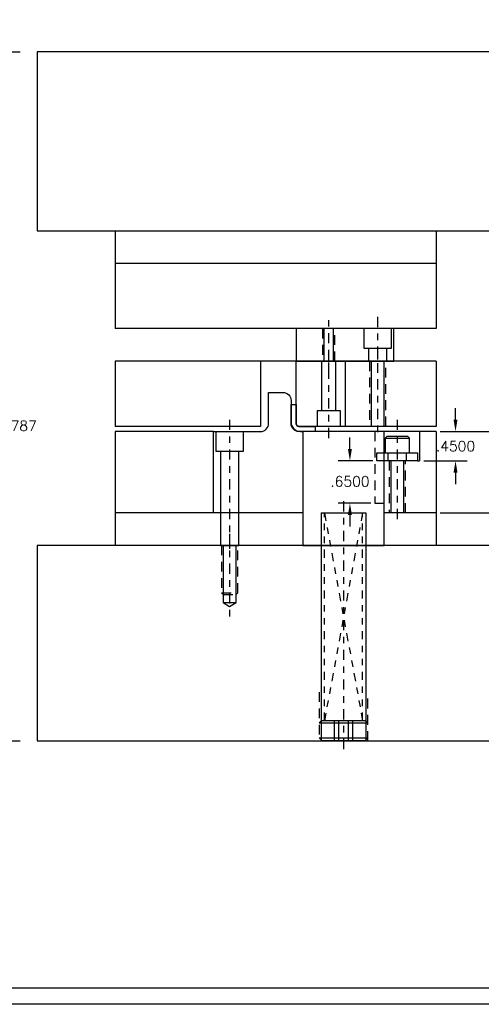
# Model space of a CAD drawing. Header units: inches. Extents: x -77 to 299, y -110 to 144.
# Tile 12 of 256: x 23 to 30, y -86 to -71. Entities that reach past the tile are written whole.
import ezdxf

# ---------------------------------------------------------------- set-up
doc = ezdxf.new("R2010")
doc.units = ezdxf.units.IN
doc.header["$MEASUREMENT"] = 0
for name, pattern in [('CENTER', [0.249, 0.156, -0.031, 0.031, -0.031]), ('HIDDEN', [0.22499999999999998, 0.15, -0.075]), ('PHANTOM', [0.24999999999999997, 0.125, -0.025, 0.025, -0.025, 0.025, -0.025])]:
    doc.linetypes.add(name, pattern=pattern)
doc.layers.get('DEFPOINTS').update_dxf_attribs({"color": 8})
for name, color, linetype in [('SID-M-C', 74, 'CENTER'), ('SID-M-D', 42, 'Continuous'), ('SID-M-H', 4, 'HIDDEN'), ('SID-M-M', 233, 'Continuous'), ('SID-M-P', 202, 'PHANTOM'), ('SID-M-S', 105, 'Continuous')]:
    doc.layers.add(name, color=color, linetype=linetype)
doc.styles.get("Standard").update_dxf_attribs({"font": 'txt.shx'})
doc.dimstyles.new('STANDARD$0', dxfattribs={"dimtxt": 0.156, "dimasz": 0.18, "dimexe": 0.18, "dimexo": 0.0625, "dimgap": 0.07, "dimtad": 0, "dimtih": 1, "dimtoh": 1, "dimdec": 4, "dimzin": 4, "dimdsep": 46, "dimtxsty": 'Standard', "dimcen": 0.09, "dimclrd": 2, "dimclre": 2, "dimclrt": 2, "dimadec": 4, "dimazin": 0, "dimtfac": 1, "dimtdec": 4, "dimtofl": 0, "dimtmove": 0, "dimatfit": 3, "dimfxl": 0, "dimtolj": 1, "dimtzin": 0, "dimarcsym": 0})

# ---------------------------------------------------------------- blocks, each defined once
blk = doc.blocks.new('*D312')
at = {"layer": 'DEFPOINTS', "color": 0}
for p in [(20.64863890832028, -71.1543765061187), (22.59019135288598, -71.1543765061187), (20.64863890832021, -81.73307650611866)]:
    blk.add_point(p, dxfattribs=at)
at = {"layer": 'SID-M-D', "color": 2, "lineweight": -2}
for p, q in [((20.71113890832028, -71.1543765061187), (22.77019135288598, -71.1543765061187)), ((22.59019135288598, -71.3343765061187), (22.59019135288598, -76.74787309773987)), ((22.59019135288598, -81.55307650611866), (22.59019135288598, -77.04387309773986)), ((20.71113890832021, -81.73307650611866), (22.77019135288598, -81.73307650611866))]:
    blk.add_line(p, q, dxfattribs=at)
at = {"layer": 'SID-M-D', "color": 2}
for points in [[(22.56019135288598, -71.3343765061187), (22.62019135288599, -71.3343765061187), (22.59019135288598, -71.1543765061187)], [(22.56019135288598, -81.55307650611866), (22.62019135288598, -81.55307650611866), (22.59019135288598, -81.73307650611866)]]:
    blk.add_solid(points, dxfattribs=at)
at = {"layer": 'SID-M-D', "color": 2, "insert": (22.590191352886, -76.89587309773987), "char_height": 0.156, "attachment_point": 5}
blk.add_mtext('\\A1;10.5787', dxfattribs=at)
blk = doc.blocks.new('*D313')
at = {"layer": 'DEFPOINTS', "color": 0}
for p in [(28.25056124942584, -77.43307650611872), (27.83610147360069, -78.0830765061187), (28.21931124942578, -78.0830765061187)]:
    blk.add_point(p, dxfattribs=at)
at = {"layer": 'SID-M-D', "color": 2, "lineweight": -2}
for p, q in [((27.83610147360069, -77.25307650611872), (27.83610147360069, -77.07307650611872)), ((28.18806124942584, -77.43307650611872), (27.65610147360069, -77.43307650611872)), ((28.15681124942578, -78.0830765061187), (27.65610147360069, -78.0830765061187)), ((27.83610147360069, -78.26307650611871), (27.83610147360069, -78.4430765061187))]:
    blk.add_line(p, q, dxfattribs=at)
at = {"layer": 'SID-M-D', "color": 2}
for points in [[(27.80610147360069, -77.25307650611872), (27.86610147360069, -77.25307650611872), (27.83610147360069, -77.43307650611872)], [(27.80610147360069, -78.26307650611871), (27.86610147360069, -78.26307650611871), (27.83610147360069, -78.0830765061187)]]:
    blk.add_solid(points, dxfattribs=at)
at = {"layer": 'SID-M-D', "color": 2, "insert": (27.83610147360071, -77.7490064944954), "char_height": 0.156, "attachment_point": 5}
blk.add_mtext('\\A1;.6500', dxfattribs=at)
blk = doc.blocks.new('*D314')
at = {"layer": 'DEFPOINTS', "color": 0}
for p in [(29.15906728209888, -76.98307650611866), (29.45813158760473, -76.98307650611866), (28.90681124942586, -77.4330765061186)]:
    blk.add_point(p, dxfattribs=at)
at = {"layer": 'SID-M-D', "color": 2, "lineweight": -2}
for p, q in [((29.45813158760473, -76.80307650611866), (29.45813158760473, -76.62307650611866)), ((29.22156728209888, -76.98307650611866), (29.63813158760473, -76.98307650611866)), ((28.96931124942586, -77.4330765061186), (29.63813158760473, -77.4330765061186)), ((29.45813158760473, -77.6130765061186), (29.45813158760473, -77.7930765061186))]:
    blk.add_line(p, q, dxfattribs=at)
at = {"layer": 'SID-M-D', "color": 2}
for points in [[(29.42813158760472, -76.80307650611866), (29.48813158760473, -76.80307650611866), (29.45813158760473, -76.98307650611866)], [(29.42813158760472, -77.6130765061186), (29.48813158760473, -77.6130765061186), (29.45813158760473, -77.4330765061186)]]:
    blk.add_solid(points, dxfattribs=at)
at = {"layer": 'SID-M-D', "color": 2, "insert": (29.45813158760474, -77.20807650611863), "char_height": 0.156, "attachment_point": 5}
blk.add_mtext('\\A1;.4500', dxfattribs=at)
blk = doc.blocks.new('*D315')
at = {"layer": 'DEFPOINTS', "color": 0}
for p in [(29.15906728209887, -78.23307650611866), (30.71232500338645, -78.23307650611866), (30.35910197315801, -78.73307650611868)]:
    blk.add_point(p, dxfattribs=at)
at = {"layer": 'SID-M-D', "color": 2, "lineweight": -2}
for p, q in [((30.71232500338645, -78.05307650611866), (30.71232500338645, -77.87307650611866)), ((29.22156728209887, -78.23307650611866), (30.89232500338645, -78.23307650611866)), ((30.42160197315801, -78.73307650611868), (30.89232500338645, -78.73307650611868)), ((30.71232500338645, -78.91307650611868), (30.71232500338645, -79.09307650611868))]:
    blk.add_line(p, q, dxfattribs=at)
at = {"layer": 'SID-M-D', "color": 2}
for points in [[(30.68232500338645, -78.05307650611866), (30.74232500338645, -78.05307650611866), (30.71232500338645, -78.23307650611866)], [(30.68232500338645, -78.91307650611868), (30.74232500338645, -78.91307650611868), (30.71232500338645, -78.73307650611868)]]:
    blk.add_solid(points, dxfattribs=at)
at = {"layer": 'SID-M-D', "color": 2, "insert": (30.71232500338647, -78.48861515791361), "char_height": 0.156, "attachment_point": 5}
blk.add_mtext('\\A1;.5000', dxfattribs=at)
blk = doc.blocks.new('*D316')
at = {"layer": 'DEFPOINTS', "color": 0}
for p in [(29.15906728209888, -76.98307650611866), (30.71232500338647, -76.98307650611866), (29.15906728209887, -78.23307650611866)]:
    blk.add_point(p, dxfattribs=at)
at = {"layer": 'SID-M-D', "color": 2, "lineweight": -2}
for p, q in [((29.22156728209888, -76.98307650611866), (30.89232500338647, -76.98307650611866)), ((30.71232500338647, -77.16307650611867), (30.71232500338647, -77.46007650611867)), ((30.71232500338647, -78.05307650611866), (30.71232500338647, -77.75607650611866)), ((29.22156728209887, -78.23307650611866), (30.89232500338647, -78.23307650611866))]:
    blk.add_line(p, q, dxfattribs=at)
at = {"layer": 'SID-M-D', "color": 2}
for points in [[(30.68232500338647, -77.16307650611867), (30.74232500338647, -77.16307650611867), (30.71232500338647, -76.98307650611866)], [(30.68232500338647, -78.05307650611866), (30.74232500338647, -78.05307650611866), (30.71232500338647, -78.23307650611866)]]:
    blk.add_solid(points, dxfattribs=at)
at = {"layer": 'SID-M-D', "color": 2, "insert": (30.71232500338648, -77.60807650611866), "char_height": 0.156, "attachment_point": 5}
blk.add_mtext('\\A1;1.2500', dxfattribs=at)

msp = doc.modelspace()

# ---------------------------------------------------------------- linework, layer by layer
at = {"layer": 'SID-M-C'}
for p, q in [((27.51126124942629, -76.08437650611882), (27.5112612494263, -75.22437650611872)), ((28.2612612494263, -75.22437650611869), (28.2612612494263, -76.08437650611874)), ((27.51126124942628, -77.08437650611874), (27.51126124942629, -75.72437650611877)), ((28.2612612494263, -75.72437650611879), (28.26126124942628, -77.08437650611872)), ((25.98756124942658, -76.80307650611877), (25.98756124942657, -78.91307650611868)), ((28.56306124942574, -76.80307650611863), (28.56306124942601, -78.39837650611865)), ((27.73756124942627, -78.05307650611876), (27.73756124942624, -81.91307650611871)), ((27.73756124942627, -78.05307650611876), (27.73756124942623, -81.60107650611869)), ((25.98756124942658, -78.55307650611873), (25.98756124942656, -79.84837650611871))]:
    msp.add_line(p, q, dxfattribs=at)
at = {"layer": 'SID-M-H'}
for p, q in [((27.41626124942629, -75.40437650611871), (27.41626124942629, -75.90437650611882)), ((27.60626124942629, -75.90437650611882), (27.60626124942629, -75.40437650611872)), ((28.1362612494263, -75.90437650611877), (28.13626124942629, -76.90437650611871)), ((28.38626124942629, -76.90437650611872), (28.3862612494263, -75.90437650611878)), ((28.42306124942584, -77.43307650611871), (28.42306124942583, -77.30807650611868)), ((28.70306124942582, -77.43307650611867), (28.70306124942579, -77.30807650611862)), ((28.43806124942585, -77.43307650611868), (28.43806124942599, -78.23307650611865)), ((28.68806124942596, -78.23307650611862), (28.68806124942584, -77.43307650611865)), ((25.86256124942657, -79.4585765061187), (26.11256124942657, -79.4585765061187))]:
    msp.add_line(p, q, dxfattribs=at)
for points in [[(28.21931124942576, -76.98307650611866), (28.21931124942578, -78.0830765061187), (28.36256124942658, -78.0830765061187)], [(25.86256124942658, -78.73307650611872), (25.86256124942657, -79.4585765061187), (25.88706124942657, -79.4830765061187), (26.08806124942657, -79.48307650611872), (26.11256124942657, -79.4585765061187), (26.11256124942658, -78.7330765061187)], [(27.36256124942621, -80.98307650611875), (27.36256124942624, -81.73307650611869), (27.73756124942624, -81.7330765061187), (28.11256124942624, -81.7330765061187), (28.11256124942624, -80.98307650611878)]]:
    msp.add_lwpolyline(points, dxfattribs=at)
at = {"layer": 'SID-M-M'}
msp.add_lwpolyline([(26.93256124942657, -76.8649765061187), (26.93256124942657, -76.56969067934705), (27.01126124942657, -76.56969067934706), (27.01126124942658, -76.86500650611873, 0.4142135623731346), (27.05063124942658, -76.9043765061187), (27.30063124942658, -76.9043765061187), (27.30066124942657, -76.9830765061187), (27.05066124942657, -76.9830765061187, -0.4142135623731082)], format="xyb", close=True, dxfattribs=at)
at = {"layer": 'SID-M-P'}
msp.add_lwpolyline([(27.44443624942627, -78.23307650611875), (28.03068624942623, -81.4210765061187), (28.03068624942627, -78.23307650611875), (27.44443624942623, -81.4210765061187), (27.44443624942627, -78.23307650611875)], dxfattribs=at)
at = {"layer": 'SID-M-S'}
for p, q in [((24.22958509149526, -73.90437650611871), (24.22958509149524, -75.4043765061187)), ((29.15906728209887, -73.90437650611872), (29.15906728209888, -75.4043765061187)), ((29.15906728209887, -74.40437650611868), (24.22958509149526, -74.40437650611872)), ((29.15906728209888, -75.40437650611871), (24.22958509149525, -75.40437650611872)), ((27.43651124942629, -75.40437650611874), (27.43651124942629, -75.90437650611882)), ((27.58601124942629, -75.90437650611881), (27.58601124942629, -75.40437650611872)), ((28.12076124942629, -75.7043765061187), (28.4017612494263, -75.70437650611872)), ((29.15906728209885, -75.90437650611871), (24.22958509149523, -75.9043765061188)), ((24.22958509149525, -75.90437650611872), (24.22958509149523, -76.90437650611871)), ((26.46256124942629, -75.90437650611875), (26.46256124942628, -76.90437650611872)), ((28.1607612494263, -75.90437650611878), (28.16076124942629, -76.90437650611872)), ((28.36176124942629, -76.90437650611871), (28.3617612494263, -75.90437650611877)), ((29.15906728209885, -75.90437650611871), (29.15906728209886, -76.90437650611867)), ((27.62176124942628, -76.66437650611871), (27.40076124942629, -76.66437650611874)), ((26.46256124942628, -76.90437650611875), (24.22958509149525, -76.9043765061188)), ((29.15906728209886, -76.90437650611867), (27.76126124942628, -76.9043765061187)), ((24.22958509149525, -76.9830765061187), (24.22958509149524, -78.73307650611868)), ((25.73756124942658, -76.98307650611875), (24.22958509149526, -76.98307650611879)), ((29.15906728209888, -76.98307650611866), (28.36256124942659, -76.98307650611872)), ((28.90681124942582, -76.98307650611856), (28.90681124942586, -77.4330765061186)), ((29.15906728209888, -76.98307650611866), (29.15906728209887, -78.73307650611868)), ((25.84706124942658, -77.28307650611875), (26.12806124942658, -77.28307650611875)), ((28.46256124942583, -77.43307650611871), (28.46256124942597, -78.23307650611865)), ((28.66356124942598, -78.23307650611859), (28.66356124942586, -77.43307650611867)), ((28.87556124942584, -77.4330765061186), (28.90681124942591, -77.43307650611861)), ((27.11256124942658, -78.2330765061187), (24.22958509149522, -78.23307650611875)), ((27.39356124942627, -78.23307650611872), (27.39356124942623, -81.7330765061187)), ((27.39356124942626, -78.23307650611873), (28.08156124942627, -78.23307650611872)), ((28.08156124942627, -78.23307650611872), (28.08156124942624, -81.7330765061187)), ((29.15906728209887, -78.23307650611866), (28.36256124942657, -78.23307650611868)), ((25.88706124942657, -79.6080765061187), (26.08806124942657, -79.60807650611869))]:
    msp.add_line(p, q, dxfattribs=at)
at = {"layer": 'SID-M-S', "color": 7}
for points in [[(-7.731757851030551, -51.89929068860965), (39.76824214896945, -51.89929068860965), (39.76824214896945, -85.77430536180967), (-7.731757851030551, -85.77430536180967)], [(-7.481757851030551, -85.52430536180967), (-7.481757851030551, -52.14929068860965), (39.51824214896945, -52.14929068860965), (39.51824214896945, -85.52430536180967)]]:
    msp.add_lwpolyline(points, close=True, dxfattribs=at)
at = {"layer": 'SID-M-S'}
for points in [[(30.35910197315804, -73.90437650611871), (30.35910197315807, -71.15437650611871), (23.02955040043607, -71.15437650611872), (23.02955040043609, -73.90437650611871)], [(23.02955040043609, -73.90437650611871), (30.35910197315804, -73.90437650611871)], [(28.0502612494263, -75.4043765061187), (28.0502612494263, -75.7043765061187), (28.12076124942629, -75.7043765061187), (28.12076124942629, -75.90437650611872), (28.4017612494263, -75.90437650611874), (28.4017612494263, -75.70437650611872), (28.4722612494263, -75.7043765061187), (28.4722612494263, -75.4043765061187)], [(27.69076124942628, -76.90437650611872), (27.69076124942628, -76.66437650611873), (27.62176124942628, -76.66437650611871), (27.62176124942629, -75.90437650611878), (27.40076124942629, -75.90437650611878), (27.40076124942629, -76.66437650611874), (27.33176124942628, -76.66437650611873), (27.33176124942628, -76.90437650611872)], [(25.77656124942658, -76.98307650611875), (25.77656124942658, -77.28307650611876), (25.84706124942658, -77.28307650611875), (25.84706124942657, -78.73307650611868), (26.12806124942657, -78.73307650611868), (26.12806124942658, -77.28307650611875), (26.19856124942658, -77.28307650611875), (26.19856124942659, -76.98307650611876)], [(28.3755612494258, -77.08307650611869), (28.7505612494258, -77.08307650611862), (28.7255612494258, -77.05807650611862), (28.40056124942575, -77.05807650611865), (28.3755612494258, -77.08307650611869)], [(28.3755612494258, -77.08307650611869), (28.37556124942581, -77.30807650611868), (28.75056124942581, -77.30807650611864), (28.7505612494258, -77.08307650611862)], [(30.35910197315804, -78.73307650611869), (23.02955040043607, -78.73307650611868)], [(23.02955040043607, -78.73307650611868), (23.02955040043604, -81.73307650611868), (30.35910197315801, -81.73307650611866), (30.35910197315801, -78.73307650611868)], [(25.88706124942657, -78.73307650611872), (25.88706124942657, -79.6080765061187), (25.98756124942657, -79.6683765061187), (26.08806124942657, -79.60807650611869), (26.08806124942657, -78.73307650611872)], [(27.36256124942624, -81.45207650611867), (28.11256124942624, -81.45207650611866), (28.08156124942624, -81.42107650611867), (27.39356124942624, -81.42107650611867), (27.36256124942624, -81.45207650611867)], [(27.73756124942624, -81.73307650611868), (27.66543624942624, -81.73307650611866), (27.66543624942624, -81.42107650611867), (27.59321944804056, -81.42107650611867), (27.59321944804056, -81.73307650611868), (27.88190305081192, -81.73307650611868), (27.88190305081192, -81.42107650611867), (27.80968624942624, -81.42107650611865), (27.80968624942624, -81.73307650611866), (27.73756124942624, -81.73307650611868)], [(27.36256124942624, -81.68657650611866), (28.11256124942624, -81.68657650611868), (28.06606124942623, -81.73307650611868), (27.40906124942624, -81.73307650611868), (27.36256124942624, -81.68657650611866)]]:
    msp.add_lwpolyline(points, dxfattribs=at)
for points in [[(28.5112612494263, -75.40437650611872), (27.0112612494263, -75.40437650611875), (27.01126124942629, -75.90437650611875), (28.5112612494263, -75.90437650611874)], [(28.36256124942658, -76.98307650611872), (27.11256124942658, -76.98307650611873), (27.11256124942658, -78.73307650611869), (28.36256124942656, -78.73307650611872)], [(28.87556124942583, -77.30807650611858), (28.87556124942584, -77.4330765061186), (28.25056124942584, -77.43307650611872), (28.25056124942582, -77.3080765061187)]]:
    msp.add_lwpolyline(points, close=True, dxfattribs=at)
for points in [[(27.01126124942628, -76.86500650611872), (27.01126124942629, -75.90437650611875), (27.76126124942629, -75.90437650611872), (27.76126124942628, -76.9043765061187), (27.05063124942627, -76.90437650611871, -0.414213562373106)], [(26.46256124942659, -76.9830765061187, 0.4142135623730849), (26.58756124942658, -76.8580765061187), (26.58756124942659, -76.38307650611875), (26.80756124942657, -76.38307650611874, -0.4142135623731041), (26.93256124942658, -76.50807650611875), (26.93256124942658, -76.84107650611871, 0.4142135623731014), (27.07456124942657, -76.98307650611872), (27.11256124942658, -76.9830765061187), (27.11256124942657, -78.23307650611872), (25.73756124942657, -78.23307650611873), (25.73756124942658, -76.98307650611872)]]:
    msp.add_lwpolyline(points, format="xyb", close=True, dxfattribs=at)

# ---------------------------------------------------------------- dimensions: what is measured, and where the dimension line sits
at = {"layer": 'SID-M-D'}
for base, p1, p2, picture, middle in [((22.59019135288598, -71.1543765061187), (20.64863890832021, -81.73307650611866), (20.64863890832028, -71.1543765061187), '*D312', (22.590191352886, -76.89587309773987)), ((27.83610147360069, -78.0830765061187), (28.25056124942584, -77.43307650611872), (28.21931124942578, -78.0830765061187), '*D313', (27.83610147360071, -77.7490064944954)), ((30.71232500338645, -78.23307650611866), (30.35910197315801, -78.73307650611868), (29.15906728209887, -78.23307650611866), '*D315', (30.71232500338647, -78.48861515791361))]:
    dim = msp.add_linear_dim(base=base, p1=p1, p2=p2, angle=90, dimstyle='STANDARD$0', dxfattribs=at)
    dim.commit()
    dim.dimension.update_dxf_attribs({"geometry": picture, "text_midpoint": middle, "dimtype": 160})
for base, p1, picture, middle in [((29.45813158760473, -76.98307650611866), (28.90681124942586, -77.4330765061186), '*D314', (29.45813158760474, -77.20807650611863)), ((30.71232500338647, -76.98307650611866), (29.15906728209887, -78.23307650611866), '*D316', (30.71232500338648, -77.60807650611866))]:
    dim = msp.add_linear_dim(base=base, p1=p1, p2=(29.15906728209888, -76.98307650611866), angle=90, dimstyle='STANDARD$0', dxfattribs=at)
    dim.commit()
    dim.dimension.update_dxf_attribs({"geometry": picture, "text_midpoint": middle})

doc.saveas('drawing.dxf')
